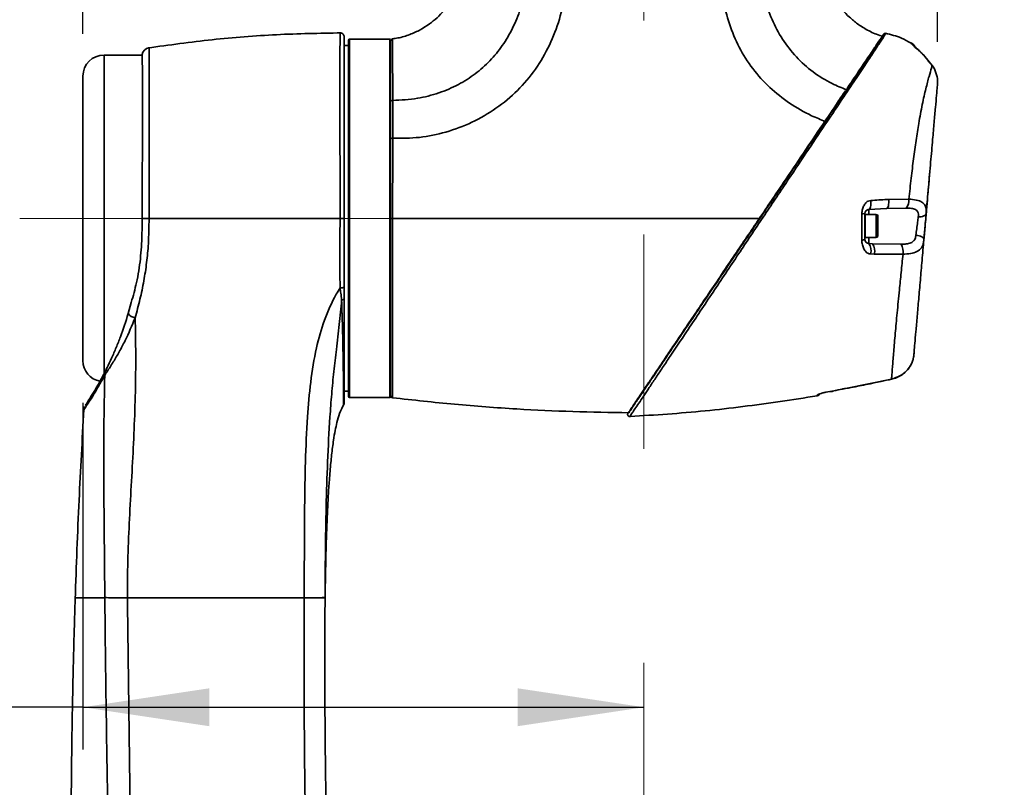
# Model space of a CAD drawing. Header units: millimetres. Extents: x 0 to 298, y 0 to 209.
# Tile 29 of 41: x 77 to 101, y 161 to 179. Entities that reach past the tile are written whole.
import ezdxf

# ---------------------------------------------------------------- set-up
doc = ezdxf.new("R2010")
doc.units = ezdxf.units.MM
doc.linetypes.add('CENTERX2', pattern=[20.32, 12.7, -2.54, 2.54, -2.54])
doc.layers.add('图层0', color=7, linetype='Continuous')
doc.styles.add('SLDTEXTSTYLE0', font='SIMSUN.TTC')
doc.dimstyles.new('SLDDIMSTYLE0', dxfattribs={"dimtxt": 4.5, "dimasz": 3, "dimexe": 0, "dimexo": 0.0625, "dimgap": 1.125, "dimtad": 2, "dimlfac": 10, "dimrnd": 1e-09, "dimzin": 12, "dimdsep": 46, "dimtxsty": 'SLDTEXTSTYLE0', "dimsah": 1, "dimcen": 0.09, "dimadec": 0, "dimazin": 3, "dimtfac": 1, "dimtofl": 0, "dimtmove": 0, "dimatfit": 3, "dimfxl": 0, "dimfrac": 2, "dimtolj": 1, "dimtzin": 12, "dimarcsym": 0})

# ---------------------------------------------------------------- blocks, each defined once
blk = doc.blocks.new('_D_1')
at = {"layer": '图层0'}
for p, q in [((87.984, 191.986), (48.264, 191.986)), ((49.264, 174.636), (49.264, 191.986)), ((76.234, 174.636), (48.264, 174.636))]:
    blk.add_line(p, q, dxfattribs=at)
for points in [[(49.264, 191.986), (48.814, 188.986), (49.714, 188.986)], [(49.264, 174.636), (49.714, 177.636), (48.814, 177.636)]]:
    blk.add_solid(points, dxfattribs=at)
at = {"layer": '图层0', "insert": (44.028, 176.765), "char_height": 4.5, "attachment_point": 1, "rotation": 90, "style": 'SLDTEXTSTYLE0'}
blk.add_mtext('173.5', dxfattribs=at)
blk = doc.blocks.new('_D_5')
at = {"layer": '图层0'}
for p, q in [((87.984, 191.986), (39.054, 191.986)), ((40.054, 191.986), (40.054, 18.636)), ((81.095, 18.636), (39.054, 18.636))]:
    blk.add_line(p, q, dxfattribs=at)
for centre, start, end in [((37.435, 107.93), 63.4349, 116.5651), ((37.435, 102.693), 243.4349, 296.5651)]:
    blk.add_arc(centre, 5.856, start, end, dxfattribs=at)
for points in [[(40.054, 191.986), (39.604, 188.986), (40.504, 188.986)], [(40.054, 18.636), (40.504, 21.636), (39.604, 21.636)]]:
    blk.add_solid(points, dxfattribs=at)
at = {"layer": '图层0', "insert": (34.818, 97.455), "char_height": 4.5, "attachment_point": 1, "rotation": 90, "style": 'SLDTEXTSTYLE0'}
blk.add_mtext('1733.5', dxfattribs=at)
blk = doc.blocks.new('_D_6')
at = {"layer": '图层0'}
for p, q in [((78.734, 179.011), (78.734, 184.311)), ((99.007, 178.822), (99.007, 184.311)), ((99.007, 183.311), (78.734, 183.311)), ((99.007, 183.311), (114.228, 183.311))]:
    blk.add_line(p, q, dxfattribs=at)
for points in [[(78.734, 183.311), (81.734, 182.861), (81.734, 183.761)], [(99.007, 183.311), (96.007, 183.761), (96.007, 182.861)]]:
    blk.add_solid(points, dxfattribs=at)
at = {"layer": '图层0', "insert": (106.372, 188.548), "char_height": 4.5, "attachment_point": 1, "style": 'SLDTEXTSTYLE0'}
blk.add_mtext('203', dxfattribs=at)
blk = doc.blocks.new('_D_7')
at = {"layer": '图层0'}
for p, q in [((78.734, 170.261), (78.734, 162.038)), ((78.734, 163.038), (59.079, 163.038)), ((78.734, 163.038), (92.044, 163.038))]:
    blk.add_line(p, q, dxfattribs=at)
for points in [[(78.734, 163.038), (81.734, 162.588), (81.734, 163.488)], [(92.044, 163.038), (89.044, 163.488), (89.044, 162.588)]]:
    blk.add_solid(points, dxfattribs=at)
at = {"layer": '图层0', "insert": (59.079, 168.274), "char_height": 4.5, "attachment_point": 1, "style": 'SLDTEXTSTYLE0'}
blk.add_mtext('133.1', dxfattribs=at)

msp = doc.modelspace()

# ---------------------------------------------------------------- linework, layer by layer
at = {"color": 7, "linetype": 'Continuous', "lineweight": 35}
for p, q in [((85.03439595, 178.73646615), (84.93439595, 178.73646615)), ((85.03439595, 170.40646616), (85.03439595, 178.86646615)), ((86.01439595, 178.88646615), (85.05439595, 178.88646615)), ((86.03439595, 178.86646615), (86.03439595, 170.40646615)), ((80.14143092, 178.51146615), (79.23439601, 178.51146615)), ((98.7132834, 178.47629309), (98.71027779, 178.47516784)), ((98.71027779, 178.47516786), (98.88200792, 178.26638703)), ((98.88200793, 178.26638699), (98.71027779, 178.47516784)), ((98.88437811, 178.26693085), (98.88200793, 178.26638699)), ((98.931894, 178.18433774), (98.88200793, 178.26638699)), ((78.73439601, 171.26146615), (78.73439601, 178.01146615)), ((98.93359966, 178.18452729), (98.931894, 178.18433774)), ((97.85151303, 175.08747338), (98.32718506, 175.09500055)), ((97.55475089, 174.73080637), (97.29225089, 174.73080637)), ((97.79816488, 174.87110423), (97.37916236, 174.84914524)), ((98.2667335, 174.88023007), (97.79816488, 174.87110423)), ((97.29225089, 174.18080637), (97.29225089, 174.70996813)), ((97.59225089, 174.69330637), (97.59225089, 174.21830637)), ((97.29225089, 174.18080637), (97.55475089, 174.18080637)), ((97.46450509, 174.03473963), (97.37916236, 174.03921225)), ((97.46450509, 174.03473963), (98.14152187, 174.02099943)), ((97.50521856, 173.78716096), (97.41903533, 173.79157936)), ((98.18909768, 173.7861989), (97.50521856, 173.78716096)), ((79.80847611, 172.37626701), (79.88194016, 172.64258426)), ((98.4502884, 171.45700938), (98.44344836, 171.37882878)), ((98.451982, 171.47636684), (98.45254203, 171.48276791)), ((96.82549755, 170.60041246), (97.91790195, 170.82460651)), ((84.93439595, 170.53646615), (85.03439595, 170.53646615)), ((96.45988493, 170.53080637), (96.50475089, 170.53080637)), ((96.5777847, 170.55308015), (96.82756602, 170.59869683)), ((96.82775137, 170.598193), (96.89315647, 170.61095189)), ((85.05439595, 170.38646615), (86.01439595, 170.38646615)), ((96.15083974, 170.42411517), (96.15083964, 170.43669425)), ((84.91861067, 170.22072539), (84.91862144, 170.22208691)), ((83.98555916, 165.63188211), (83.98558475, 165.63646615)), ((84.47752696, 165.64108962), (84.47750123, 165.6364677)), ((84.47754169, 165.63645653), (84.47757218, 165.64044654))]:
    msp.add_line(p, q, dxfattribs=at)
at = {"color": 8, "linetype": 'Continuous', "lineweight": 35}
for p, q in [((85.05439595, 178.88646615), (85.05439595, 170.38646615)), ((86.01439595, 170.38646615), (86.01439595, 178.88646615)), ((98.3851088, 178.78674072), (98.38413735, 178.80451101)), ((79.23439601, 178.51146615), (79.23439601, 170.9429072)), ((97.37916236, 174.84914524), (97.37916236, 174.73210003)), ((97.55475089, 174.70996813), (97.55475089, 174.73080637)), ((97.55475089, 174.18080637), (97.55475089, 174.70996813)), ((97.37916236, 174.17679365), (97.37916236, 174.03921225)), ((96.82549755, 170.60041246), (96.82780567, 170.59792464)), ((84.47755665, 165.63646621), (84.47755646, 165.63646619)), ((84.47755647, 165.63646622), (84.47755652, 165.63646633))]:
    msp.add_line(p, q, dxfattribs=at)
at = {"color": 7, "linetype": 'Continuous', "lineweight": 35, "flags": 128}
for points in [[(97.42599309, 175.06104306), (97.42745724, 175.02077991), (97.42653006, 174.98165993), (97.42324927, 174.94527514), (97.41774838, 174.91310621), (97.41025126, 174.88646228), (97.401063, 174.86642762), (97.39055753, 174.85381755), (97.37916236, 174.84914524)], [(97.85151303, 175.08747338), (97.85317632, 175.04667099), (97.85210666, 175.00687696), (97.84834869, 174.96975222), (97.84205926, 174.93684627), (97.83350088, 174.90953256), (97.82303076, 174.88895111), (97.81108591, 174.87596093), (97.79816488, 174.87110423)], [(98.54989739, 174.6727052), (98.58625038, 174.67286369), (98.62101439, 174.67633856), (98.65300963, 174.68301186), (98.68115025, 174.69265714), (98.70448122, 174.70494704), (98.72221074, 174.71946447), (98.73373712, 174.73571676), (98.73866917, 174.75315233)], [(98.49542963, 174.23719965), (98.5337539, 174.23191304), (98.57023458, 174.22345594), (98.60349324, 174.21214789), (98.63227321, 174.19841617), (98.65548702, 174.18277964), (98.67225753, 174.16582912), (98.68195108, 174.1482051), (98.68420139, 174.1305735)], [(84.83703466, 172.98531661), (84.85616435, 172.98601123), (84.87448528, 172.98777166), (84.89131677, 172.99053251), (84.90603348, 172.99419121), (84.91808864, 172.99861181), (84.92703437, 173.0036301), (84.9325383, 173.0090596), (84.93439595, 173.01469862)], [(84.93439595, 172.73927193), (84.93328419, 172.73315673), (84.92997361, 172.72717751), (84.92453784, 172.72146721), (84.91709773, 172.7161528), (84.90781873, 172.71135246), (84.89690714, 172.70717291), (84.8846056, 172.70370709), (84.87118764, 172.70103207)], [(96.35258453, 170.51053503), (96.35516432, 170.50870549), (96.35560489, 170.5098927)], [(79.2535146, 165.63647117), (79.25355739, 165.63752657), (79.2536002, 165.63858196)]]:
    msp.add_lwpolyline(points, dxfattribs=at)
at = {"color": 8, "linetype": 'Continuous', "lineweight": 35, "flags": 128}
msp.add_lwpolyline([(97.91793147, 170.82119253), (97.91800901, 170.82118821), (97.91790195, 170.82460651)], dxfattribs=at)
at = {"color": 7, "linetype": 'Continuous', "lineweight": 35}
for centre, radius, start, end in [((84.83439595, 178.93630169), 0.1, 359.999977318, 91.582923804), ((97.77014872, 178.97583695), 0.04999993, 77.641762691, 146.011209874), ((85.05439595, 178.86646615), 0.02, 90, 180), ((86.01439595, 178.86646615), 0.02, 0, 90), ((86.08439665, 178.84290717), 0.05000003, 99.081662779, 180.000478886), ((98.28439595, 178.6311854), 0.2, 25.141948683, 60.114782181), ((79.23439601, 178.01146615), 0.5, 90, 180), ((80.33439597, 178.48525596), 0.19999998, 99.245273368, 168.50332681), ((98.76958915, 178.34330637), 0.0375, 0, 90), ((98.01894688, 175.0658676), 0.30961185, 323.160070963, 5.399237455), ((97.22604667, 175.81362076), 1.06593668, 269.175084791, 273.137934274), ((97.55475089, 174.69330637), 0.0375, 0, 90), ((97.22391585, 174.2358903), 0.11415344, 262.623141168, 301.992897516), ((97.14712368, 173.87482365), 0.2843687, 342.978311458, 35.3157951), ((97.23657747, 173.87012077), 0.28115897, 342.838642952, 35.838391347), ((97.55475089, 174.21830637), 0.0375, 270, 0), ((97.7827099, 173.82607593), 0.40833957, 354.395760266, 28.512885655), ((79.99979157, 172.5132592), 0.23530504, 215.604707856, 263.699165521), ((79.23439601, 171.26146615), 0.5, 180, 259.180955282), ((79.39389188, 170.94561845), 0.14387567, 153.521975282, 190.198933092), ((96.50475089, 170.56830637), 0.0375, 270, 321.201490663), ((85.05439595, 170.40646615), 0.02, 180, 270), ((86.01439595, 170.40646615), 0.02, 270, 0), ((96.13439595, 170.52275315), 0.1, 279.45661067, 330.733821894), ((84.83439868, 170.26624785), 0.09999727, 332.085575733, 0.074868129), ((91.70559113, 169.98476045), 0.05, 145.994966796, 287.093792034)]:
    msp.add_arc(centre, radius, start, end, dxfattribs=at)
at = {"color": 8, "linetype": 'Continuous', "lineweight": 35}
for centre, radius, start, end in [((98.2850901, 178.61405345), 0.1995611, 36.779962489, 59.921015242), ((96.13446204, 170.53542553), 0.10008043, 279.418487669, 318.504349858)]:
    msp.add_arc(centre, radius, start, end, dxfattribs=at)
at = {"color": 7, "linetype": 'Continuous', "lineweight": 35}
for points, knots in [([(87.78444452, 184.58645564), (87.78442297, 184.50295188), (87.78434293, 184.19279988), (87.78440878, 183.69567501), (87.78435106, 183.13475369), (87.78443935, 182.6927719), (87.78421765, 182.28469583), (87.78526825, 181.84951115), (87.78039617, 181.32978908), (87.79667665, 180.88396944), (87.76148879, 180.53963432), (87.69534732, 180.25093888), (87.55777599, 179.91257066), (87.30415305, 179.5443983), (87.01672924, 179.28151212), (86.73469801, 179.10394031), (86.48392609, 178.99148815), (86.26013713, 178.91947279), (86.11935683, 178.90279636), (86.07590942, 178.8976497)], [0, 0, 0, 0, 0.0381870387, 0.141835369, 0.2273396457, 0.2947019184, 0.3439566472, 0.4139596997, 0.4936995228, 0.5817064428, 0.6175822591, 0.6516250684, 0.7168847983, 0.7832688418, 0.8545084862, 0.8933006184, 0.9352376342, 0.9800131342, 1, 1, 1, 1]), ([(89.23920657, 184.58537575), (89.24603779, 184.3665088), (89.25966538, 183.92989152), (89.27573365, 183.27641604), (89.28892225, 182.62584699), (89.3000609, 181.97811008), (89.30700721, 181.33651356), (89.31299446, 180.71669006), (89.25647991, 180.13654654), (89.12705674, 179.6138061), (88.93805621, 179.14756507), (88.69507464, 178.73183706), (88.3969967, 178.36816511), (88.04530487, 178.05647452), (87.63882945, 177.79612769), (87.17673795, 177.59959863), (86.65259351, 177.46273672), (86.28093559, 177.443658), (86.08405856, 177.4335515)], [0, 0, 0, 0, 0.0730586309, 0.1457445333, 0.2180906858, 0.2901622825, 0.3618801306, 0.4321936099, 0.4968728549, 0.5557652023, 0.6112309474, 0.664176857, 0.7158197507, 0.7674425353, 0.8203524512, 0.8761317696, 0.9343837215, 1, 1, 1, 1]), ([(86.08560349, 176.53688661), (86.29776746, 176.53665385), (86.72213798, 176.53618828), (87.35555352, 176.67225195), (87.96858751, 176.90065424), (88.54394001, 177.23228295), (89.0551483, 177.65668413), (89.48365043, 178.16502304), (89.81728021, 178.73959519), (90.05227415, 179.35776284), (90.19105401, 180.00249566), (90.22125621, 180.65834266), (90.19723172, 181.31250526), (90.18416769, 181.96721058), (90.17264876, 182.62190392), (90.16101463, 183.27660688), (90.14798512, 183.931282), (90.13759239, 184.36769427), (90.13239601, 184.58590093)], [0, 0, 0, 0, 0.0606229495, 0.1212580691, 0.1843356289, 0.2474103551, 0.3105226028, 0.3737032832, 0.4368411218, 0.4999165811, 0.5624044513, 0.6248848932, 0.6874027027, 0.7499221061, 0.8124415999, 0.874961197, 0.9374804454, 1, 1, 1, 1]), ([(93.9374304, 184.58636503), (93.93591239, 184.35991044), (93.93287636, 183.90699968), (93.92178838, 183.22770887), (93.91172825, 182.54840633), (93.9009732, 181.86911748), (93.88788202, 181.18986167), (93.86331731, 180.51107703), (93.90722819, 179.85689811), (94.05712364, 179.24539116), (94.28954537, 178.68864622), (94.61220482, 178.17831538), (95.01821904, 177.73134333), (95.49167604, 177.35837692), (95.94204836, 177.09804324), (96.23655065, 176.97924198), (96.34538244, 176.93533959)], [0, 0, 0, 0, 0.07798898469, 0.15597851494, 0.23396731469, 0.31195686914, 0.38994601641, 0.46793172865, 0.54586137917, 0.61483261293, 0.68379367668, 0.75276618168, 0.82172973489, 0.89069429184, 0.95960664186, 1, 1, 1, 1]), ([(94.82966359, 184.58538353), (94.82255454, 184.35196852), (94.80833639, 183.88513727), (94.79586274, 183.18466071), (94.78585305, 182.48419295), (94.77936522, 181.78354593), (94.77208595, 181.08356056), (94.78660862, 180.4377891), (94.89673222, 179.85791079), (95.06914093, 179.35271087), (95.31961932, 178.88069287), (95.64685265, 178.45780133), (96.04453322, 178.10117659), (96.45456831, 177.845685), (96.73576507, 177.73330481), (96.85229709, 177.68673282)], [0, 0, 0, 0, 0.0901653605, 0.1803311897, 0.2704972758, 0.360663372, 0.450826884, 0.5409454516, 0.6094033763, 0.6778527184, 0.7463253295, 0.8147874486, 0.8831970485, 0.9515951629, 1, 1, 1, 1]), ([(97.70628047, 178.96178271), (97.68284345, 178.96708391), (97.55696902, 178.99555534), (97.3554367, 179.09432626), (97.11467122, 179.24054251), (96.91837055, 179.40350404), (96.71138384, 179.62114655), (96.51550738, 179.90895393), (96.36021622, 180.28103053), (96.27857577, 180.67956467), (96.28607024, 181.09014772), (96.28422402, 181.45815956), (96.284614, 181.76757258), (96.28457877, 182.01368135), (96.28461205, 182.23041048), (96.28461073, 182.44388046), (96.28460433, 182.69659457), (96.28457133, 183.02159845), (96.28450096, 183.43165685), (96.28442911, 183.92316136), (96.28433506, 184.31775341), (96.28438785, 184.54850955), (96.28439653, 184.58645475)], [0, 0, 0, 0, 0.0114936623, 0.0617296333, 0.1061503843, 0.1463873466, 0.1833876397, 0.2497366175, 0.3116776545, 0.3753591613, 0.4428505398, 0.5076586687, 0.5516733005, 0.5909470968, 0.6254799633, 0.6554242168, 0.6931383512, 0.746461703, 0.8110354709, 0.8894886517, 0.9818276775, 1, 1, 1, 1]), ([(84.86151987, 179.0363791), (84.35000399, 179.02743684), (83.32722442, 179.00955672), (81.79643014, 178.89013462), (80.78341896, 178.74921809), (80.2768728, 178.67875418)], [0, 0, 0, 0, 0.3334251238, 0.6666858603, 1, 1, 1, 1]), ([(84.93439595, 178.92280469), (84.93439595, 178.92647614), (84.93439595, 178.9420077), (84.93439595, 178.84582492), (84.93439595, 178.63105237), (84.93439595, 178.2957643), (84.93439595, 177.85685301), (84.93439595, 177.3288183), (84.93439595, 176.72417202), (84.93439595, 176.06253052), (84.93439595, 175.35961406), (84.93439595, 174.87749478), (84.93439595, 174.63643941)], [0, 0, 0, 0, 0.0332815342, 0.1407930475, 0.248575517, 0.3563606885, 0.4639394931, 0.5715196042, 0.6786290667, 0.7857362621, 0.8928700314, 1, 1, 1, 1]), ([(97.70294986, 178.94801605), (97.70197947, 178.9465774), (97.69975804, 178.94328399), (97.65327368, 178.8743681), (97.55855371, 178.73393996), (97.39127523, 178.48593942), (97.15819622, 178.14038557), (96.95437011, 177.83820093), (96.8524059, 177.68703278)], [0, 0, 0, 0, 0.1008548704, 0.230879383, 0.4087213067, 0.5865259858, 0.793159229, 1, 1, 1, 1]), ([(96.86294473, 177.72026619), (96.89740733, 177.7713591), (97.02966824, 177.96744395), (97.22510393, 178.25718927), (97.43790382, 178.57267809), (97.59858157, 178.81089266), (97.69327381, 178.95127968), (97.73315984, 179.01041314), (97.72542686, 178.99894853), (97.72402249, 178.99686646)], [0, 0, 0, 0, 0.0641698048, 0.2462715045, 0.4325054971, 0.6117838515, 0.7960353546, 0.9629583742, 1, 1, 1, 1]), ([(98.37888858, 178.79450372), (98.30368621, 178.83767661), (98.11482297, 178.946101), (97.90229925, 178.99636482), (97.77439913, 179.02661437)], [0, 0, 0, 0, 0.39818424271, 1, 1, 1, 1]), ([(98.3851088, 178.78674072), (98.38631817, 178.78392557), (98.38965164, 178.776166), (98.42272679, 178.74428177), (98.49208675, 178.6830525), (98.59426068, 178.5918463), (98.67008176, 178.515593), (98.71027779, 178.47516784)], [0, 0, 0, 0, 0.09495404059, 0.26172845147, 0.46212551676, 0.71484952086, 1, 1, 1, 1]), ([(98.61447479, 178.57487753), (98.61349465, 178.57585076), (98.58673231, 178.60242426), (98.53955422, 178.64478436), (98.48427531, 178.69491308), (98.45450668, 178.7220064), (98.44335107, 178.73320384), (98.4434668, 178.73308154), (98.44349935, 178.73304713)], [0, 0, 0, 0, 0.0129423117, 0.3533840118, 0.6338124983, 0.8405369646, 0.9551391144, 1, 1, 1, 1]), ([(80.14126913, 178.52453709), (80.14122787, 178.52786975), (80.14104932, 178.54229108), (80.14217242, 178.45693536), (80.14419214, 178.26523252), (80.14629289, 177.96454071), (80.14743633, 177.56959863), (80.1473081, 177.0925252), (80.1457145, 176.54446847), (80.1435949, 175.9417831), (80.14158265, 175.29931469), (80.14123647, 174.85741561), (80.14106338, 174.63646614)], [0, 0, 0, 0, 0.0322619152, 0.1396062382, 0.2469426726, 0.3542791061, 0.4616244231, 0.5689697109, 0.6763073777, 0.7836450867, 0.8918225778, 1, 1, 1, 1]), ([(98.71314355, 178.47614324), (98.70911044, 178.480453), (98.67694043, 178.51482972), (98.64361887, 178.54686152), (98.61447479, 178.57487753)], [0, 0, 0, 0, 0.1253687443, 1, 1, 1, 1]), ([(98.32718506, 175.09500055), (98.34552689, 175.26075623), (98.38168011, 175.58747382), (98.43900359, 176.05352149), (98.49891528, 176.49009073), (98.56761473, 176.92808624), (98.64671303, 177.34735647), (98.73139201, 177.72373454), (98.80817217, 178.01439349), (98.85804343, 178.18564352), (98.87618523, 178.2467686), (98.88200793, 178.26638699)], [0, 0, 0, 0, 0.1075766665, 0.2120421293, 0.3169338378, 0.4214147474, 0.55207198, 0.6827135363, 0.8110504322, 0.9393557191, 1, 1, 1, 1]), ([(98.93239921, 178.18394574), (98.92436664, 178.20118657), (98.91077649, 178.230356), (98.89023786, 178.25503862), (98.88183875, 178.26513237)], [0, 0, 0, 0, 0.5910582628, 1, 1, 1, 1]), ([(99.00716605, 177.82216035), (99.00792247, 177.88089612), (99.0095006, 178.00343871), (98.95846683, 178.12239715), (98.931894, 178.18433774)], [0, 0, 0, 0, 0.47930898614, 1, 1, 1, 1]), ([(99.00716605, 177.82216035), (99.00545214, 177.80257011), (98.99974023, 177.73728215), (98.98437005, 177.56159843), (98.95918169, 177.27368995), (98.92829885, 176.92069021), (98.89048448, 176.48845901), (98.84558313, 175.97521863), (98.79383483, 175.38371408), (98.75711955, 174.96404635), (98.73866917, 174.75315233)], [0, 0, 0, 0, 0.0528323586, 0.1760732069, 0.2994646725, 0.4254243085, 0.5514020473, 0.7004884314, 0.8494876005, 1, 1, 1, 1]), ([(91.67140984, 170.0234992), (91.66967248, 170.02092345), (91.66352929, 170.01181579), (91.70907762, 170.07934398), (91.78457041, 170.19126664), (91.87051308, 170.31868188), (91.981695, 170.48351586), (92.11522152, 170.68147707), (92.26711471, 170.90666798), (92.43282716, 171.15234678), (92.61113866, 171.41670446), (92.80312247, 171.70133216), (93.02777722, 172.03439653), (93.28522454, 172.41607788), (93.57919887, 172.85191274), (93.88573168, 173.30636633), (94.19072099, 173.75853156), (94.48749499, 174.19851712), (94.77618462, 174.6265171), (95.06677999, 175.05734244), (95.42035446, 175.58153815), (95.83305687, 176.19339465), (96.2615981, 176.82873314), (96.59687178, 177.32579682), (96.76379838, 177.57327567), (96.82546131, 177.66469472)], [0, 0, 0, 0, 0.0216902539, 0.0766953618, 0.1080115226, 0.1428640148, 0.1777203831, 0.2140355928, 0.2503562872, 0.285159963, 0.3199677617, 0.3557612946, 0.3915580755, 0.4381423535, 0.4847332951, 0.5329953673, 0.5812614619, 0.6242725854, 0.6672854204, 0.711348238, 0.7554094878, 0.8281421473, 0.9023183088, 0.9639162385, 1, 1, 1, 1]), ([(96.85232629, 177.68691475), (96.78341155, 177.58474446), (96.66994931, 177.41652976), (96.49721128, 177.1604351), (96.39605761, 177.01046862), (96.34538244, 176.93533959)], [0, 0, 0, 0, 0.4356637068, 0.7172832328, 1, 1, 1, 1]), ([(86.08406304, 177.43355154), (86.08406305, 177.43355004), (86.08462084, 177.35635459), (86.08553419, 177.19660592), (86.08637014, 176.94260697), (86.08633114, 176.72040479), (86.08580967, 176.58305496), (86.08557895, 176.53688972), (86.08557894, 176.53688793)], [0, 0, 0, 0, 0.0000055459, 0.2858207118, 0.5716135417, 0.857331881, 0.9999944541, 1, 1, 1, 1]), ([(94.79475981, 174.63644699), (94.89566676, 174.78604771), (95.09745705, 175.08521412), (95.4003921, 175.53433379), (95.70050839, 175.97927449), (96.01955668, 176.45228303), (96.22947649, 176.76350196), (96.34538335, 176.93534094)], [0, 0, 0, 0, 0.18748720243, 0.37493051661, 0.56825328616, 0.76161180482, 1, 1, 1, 1]), ([(86.08557593, 176.53683076), (86.07892004, 176.53658198), (86.06560826, 176.53608443), (86.04866711, 176.53103245), (86.03676497, 176.52366401), (86.0351862, 176.51777289), (86.03439682, 176.51482734)], [0, 0, 0, 0, 0.2499997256, 0.499999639, 0.7499997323, 1, 1, 1, 1]), ([(86.08561281, 176.53659987), (86.08540781, 176.3778464), (86.08509513, 176.13570323), (86.08347961, 175.69720812), (86.08121308, 175.22457511), (86.07908898, 174.83373843), (86.07801686, 174.63646599)], [0, 0, 0, 0, 0.26569688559, 0.40526159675, 0.69980941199, 1, 1, 1, 1]), ([(98.68333193, 174.12064592), (98.68405877, 174.12895371), (98.6981079, 174.28953617), (98.72701084, 174.61990334), (98.76834505, 175.09236472), (98.80130296, 175.46908521), (98.81860048, 175.66680204), (98.82360786, 175.72403827)], [0, 0, 0, 0, 0.0153404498, 0.2965175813, 0.5871831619, 0.8804953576, 1, 1, 1, 1]), ([(97.42599309, 175.06104306), (97.40476115, 175.05795764), (97.36663793, 175.05241758), (97.30871819, 175.01240068), (97.26140386, 174.94701528), (97.22182855, 174.85401872), (97.2145856, 174.78488087), (97.2107004, 174.74779455)], [0, 0, 0, 0, 0.1577122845, 0.2831817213, 0.5076708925, 0.7359091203, 1, 1, 1, 1]), ([(97.42599309, 175.06104306), (97.55307821, 175.06884925), (97.6953941, 175.07759098), (97.83642029, 175.086518), (97.85151303, 175.08747338)], [0, 0, 0, 0, 0.8929791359, 1, 1, 1, 1]), ([(98.32718506, 175.09500055), (98.38816776, 175.08879343), (98.51014428, 175.07637806), (98.64218669, 175.0268041), (98.71756758, 174.9492761), (98.74391798, 174.85737835), (98.74028897, 174.78531688), (98.73866917, 174.75315233)], [0, 0, 0, 0, 0.2309396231, 0.4619212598, 0.6674822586, 0.8515810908, 1, 1, 1, 1]), ([(97.20925911, 174.1226817), (97.20949801, 174.22841416), (97.20996633, 174.43567938), (97.21045904, 174.6451711), (97.2107004, 174.74779455)], [0, 0, 0, 0, 0.5101312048, 1, 1, 1, 1]), ([(97.28439595, 174.74928229), (97.28458205, 174.75389391), (97.28495321, 174.76309146), (97.28785067, 174.77633977), (97.29213188, 174.78854731), (97.30266727, 174.80942622), (97.32121356, 174.8279285), (97.34149666, 174.84213666), (97.36657502, 174.84680307), (97.37916236, 174.84914524)], [0, 0, 0, 0, 0.0592958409, 0.1182611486, 0.1791510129, 0.2440201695, 0.4897596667, 0.7439000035, 1, 1, 1, 1]), ([(97.28439595, 174.74928229), (97.28439595, 174.6490909), (97.28439595, 174.44458755), (97.28439595, 174.24227148), (97.28439595, 174.1390752)], [0, 0, 0, 0, 0.48992545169, 1, 1, 1, 1]), ([(98.54989739, 174.6727052), (98.55186336, 174.69428991), (98.55610468, 174.7408559), (98.54062457, 174.79917713), (98.50909995, 174.82993445), (98.46217915, 174.85650704), (98.38910675, 174.87563008), (98.30882963, 174.87864768), (98.2667335, 174.88023007)], [0, 0, 0, 0, 0.1477051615, 0.3186531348, 0.478444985, 0.5097994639, 0.7429460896, 1, 1, 1, 1]), ([(98.73866917, 174.75315233), (98.73338282, 174.69272869), (98.72210259, 174.56379399), (98.70261544, 174.34105181), (98.69033949, 174.20073388), (98.68420139, 174.1305735)], [0, 0, 0, 0, 0.3060222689, 0.653004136, 1, 1, 1, 1]), ([(80.14106582, 174.6364633), (80.13962049, 174.50761568), (80.13599032, 174.18399619), (80.10548077, 173.66688309), (80.0184984, 173.12223037), (79.92585059, 172.79681491), (79.88194016, 172.64258426)], [0, 0, 0, 0, 0.1827949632, 0.45911606, 0.743648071, 1, 1, 1, 1]), ([(80.30402463, 174.63646701), (80.30116065, 174.43529885), (80.29610076, 174.07988841), (80.24994405, 173.5878694), (80.18176436, 173.15123038), (80.09181128, 172.71712464), (80.01324203, 172.42526787), (79.97396713, 172.27937556)], [0, 0, 0, 0, 0.2446045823, 0.432151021, 0.6199329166, 0.8100134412, 1, 1, 1, 1]), ([(80.14106338, 174.63646614), (80.14287827, 174.63646614), (80.15138759, 174.63646614), (80.17958913, 174.63646615), (80.23502084, 174.63646615), (80.28102887, 174.63646615), (80.30403288, 174.63646615)], [0, 0, 0, 0, 0.0828785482, 0.3885856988, 0.6942928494, 1, 1, 1, 1]), ([(84.83407423, 174.63646615), (84.32867082, 174.63646615), (83.31810825, 174.63646615), (81.80560544, 174.63646615), (80.80457963, 174.63646615), (80.30402806, 174.63646615)], [0, 0, 0, 0, 0.3334236, 0.6666860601, 1, 1, 1, 1]), ([(84.83703466, 172.98531661), (84.83542199, 173.048713), (84.83058217, 173.23897298), (84.82745923, 173.5594842), (84.83106974, 174.04519418), (84.83291759, 174.40797879), (84.8340814, 174.63646562)], [0, 0, 0, 0, 0.1185208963, 0.355695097, 0.5942077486, 1, 1, 1, 1]), ([(84.93439595, 174.63643941), (84.93439595, 174.50042958), (84.93439595, 174.22836558), (84.93439595, 173.81993153), (84.93439595, 173.41631496), (84.93439595, 173.14862508), (84.93439595, 173.01469862)], [0, 0, 0, 0, 0.2460488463, 0.492177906, 0.7459343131, 1, 1, 1, 1]), ([(86.07816966, 174.63646617), (86.07816965, 174.63646417), (86.07738931, 174.48258944), (86.07615804, 174.17259451), (86.07508742, 173.63270065), (86.07521519, 173.02279862), (86.07660038, 172.38169434), (86.07839913, 171.79967837), (86.07969379, 171.30450455), (86.08001924, 170.90037359), (86.08005373, 170.68222974), (86.07967657, 170.52754137), (86.07894282, 170.4118329), (86.07861544, 170.39183879), (86.07844063, 170.38116212)], [0, 0, 0, 0, 0.0000008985, 0.0691294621, 0.139112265, 0.2453186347, 0.3546767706, 0.4609413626, 0.5703060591, 0.6761657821, 0.7850767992, 0.807456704, 0.8971837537, 1, 1, 1, 1]), ([(94.79477272, 174.63646613), (94.16673587, 174.63646615), (92.91064144, 174.63646618), (91.10084406, 174.63646627), (89.37052477, 174.63646631), (87.72045627, 174.63646618), (86.6255447, 174.63646617), (86.07810257, 174.63646617)], [0, 0, 0, 0, 0.2160047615, 0.4320166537, 0.6213489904, 0.8106792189, 1, 1, 1, 1]), ([(94.79477272, 174.63646613), (94.65896466, 174.43512241), (94.38684423, 174.03168728), (93.98305375, 173.43304327), (93.59872169, 172.86324756), (93.23891355, 172.32981007), (92.90693898, 171.83763752), (92.62069908, 171.41326942), (92.38052066, 171.05719026), (92.18276865, 170.76401086), (91.99671306, 170.4881721), (91.83678617, 170.25107073), (91.73887045, 170.10590471), (91.6930707, 170.03800379), (91.68785406, 170.0302698), (91.68524588, 170.02640302)], [0, 0, 0, 0, 0.0917876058, 0.1839160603, 0.2757046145, 0.3610531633, 0.4466801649, 0.5319754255, 0.5993036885, 0.6668158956, 0.7340980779, 0.8185671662, 0.9029628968, 0.9514841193, 1, 1, 1, 1]), ([(98.49542963, 174.23719965), (98.50156945, 174.2862182), (98.5138548, 174.38430095), (98.53333107, 174.54004302), (98.5446109, 174.6303713), (98.54989739, 174.6727052)], [0, 0, 0, 0, 0.3467632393, 0.6938493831, 1, 1, 1, 1]), ([(97.20925911, 174.1226817), (97.21304532, 174.08481406), (97.22019684, 174.01328846), (97.25594628, 173.9165069), (97.29856062, 173.84511585), (97.35672783, 173.801384), (97.39670535, 173.79509318), (97.41903533, 173.79157936)], [0, 0, 0, 0, 0.2606201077, 0.4922674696, 0.7190308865, 0.8430609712, 1, 1, 1, 1]), ([(97.37916236, 174.03921225), (97.37242119, 174.04003264), (97.35717315, 174.04188829), (97.33766809, 174.04999074), (97.31960567, 174.06127329), (97.30098836, 174.08121946), (97.28707596, 174.1097115), (97.28525212, 174.12969457), (97.28439595, 174.1390752)], [0, 0, 0, 0, 0.107625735, 0.2434416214, 0.5015213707, 0.7582303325, 0.8865062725, 1, 1, 1, 1]), ([(98.14152187, 174.02099943), (98.18439399, 174.02256234), (98.26767531, 174.02559837), (98.37633994, 174.04998545), (98.43110766, 174.08683284), (98.46898588, 174.13444408), (98.4864327, 174.17588089), (98.49338317, 174.22325197), (98.49542963, 174.23719965)], [0, 0, 0, 0, 0.24266002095, 0.4713798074, 0.69355422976, 0.701593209, 0.91213875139, 1, 1, 1, 1]), ([(98.68420139, 174.1305735), (98.68320637, 174.12039923), (98.68113105, 174.09917858), (98.67031498, 174.02874004), (98.63507612, 173.92980229), (98.53006813, 173.84299342), (98.37580349, 173.79688949), (98.25095992, 173.78974107), (98.18909768, 173.7861989)], [0, 0, 0, 0, 0.0426672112, 0.0889916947, 0.3136213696, 0.557270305, 0.7806194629, 1, 1, 1, 1]), ([(98.68420139, 174.1305735), (98.66977753, 173.96570727), (98.64092566, 173.63592746), (98.59925997, 173.15969197), (98.56006039, 172.7116495), (98.52395785, 172.2990102), (98.49280915, 171.94299474), (98.46849258, 171.66506911), (98.45124507, 171.46793987), (98.44604706, 171.40852979), (98.44344841, 171.3788288)], [0, 0, 0, 0, 0.1205003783, 0.2410353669, 0.3671023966, 0.4931750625, 0.6248122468, 0.7564263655, 0.8782297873, 1, 1, 1, 1]), ([(97.91790195, 170.82460651), (97.92023378, 170.85858755), (97.92489761, 170.92655233), (97.93401563, 171.05012623), (97.94717208, 171.22163144), (97.96665811, 171.46521067), (98.00325609, 171.89133037), (98.04871952, 172.38603855), (98.09647396, 172.87913425), (98.14394524, 173.35033059), (98.17404726, 173.64091331), (98.18909768, 173.7861989)], [0, 0, 0, 0, 0.101420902, 0.2028498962, 0.2216101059, 0.369080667, 0.5165691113, 0.6574957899, 0.7984155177, 0.8992117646, 1, 1, 1, 1]), ([(83.98558264, 165.63646614), (83.98630972, 166.35549878), (83.98739725, 167.43098706), (84.007476, 168.86230432), (84.05064411, 169.85010031), (84.12741597, 170.75339998), (84.25054115, 171.52224784), (84.45009053, 172.2232641), (84.65732, 172.69531571), (84.80614352, 172.93546837), (84.83703466, 172.98531661)], [0, 0, 0, 0, 0.2870141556, 0.4292995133, 0.5715427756, 0.6820684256, 0.7924723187, 0.8843238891, 0.9759892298, 1, 1, 1, 1]), ([(84.87118764, 172.70103207), (84.86483498, 172.7549513), (84.85392258, 172.84757209), (84.84201164, 172.9447224), (84.83703466, 172.98531661)], [0, 0, 0, 0, 0.5821504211, 1, 1, 1, 1]), ([(84.93439595, 173.01469862), (84.93439595, 172.97578258), (84.93439595, 172.88227116), (84.93439595, 172.79198455), (84.93439595, 172.73927193)], [0, 0, 0, 0, 0.41616353, 1, 1, 1, 1]), ([(84.87118764, 172.70103207), (84.85390967, 172.50664859), (84.81938599, 172.11824459), (84.75279556, 171.5602278), (84.68480501, 171.00343344), (84.63359358, 170.46776073), (84.57984827, 169.7537243), (84.5352073, 168.86172626), (84.49076711, 167.4325657), (84.48282932, 166.3585324), (84.47752696, 165.64108958)], [0, 0, 0, 0, 0.08890539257, 0.17764478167, 0.253207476, 0.32897404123, 0.40471834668, 0.5530588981, 0.70144809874, 1, 1, 1, 1]), ([(84.93439595, 172.73927193), (84.93439595, 172.55379919), (84.93439595, 172.15242837), (84.93439595, 171.6093369), (84.93439595, 171.1200217), (84.93439595, 170.73112358), (84.93439595, 170.45260584), (84.93439595, 170.29178031), (84.93439595, 170.28093388), (84.93439595, 170.2761141)], [0, 0, 0, 0, 0.1287121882, 0.2785385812, 0.4283931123, 0.5788087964, 0.7292341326, 0.8796811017, 1, 1, 1, 1]), ([(79.97396713, 172.27937556), (79.89706872, 172.09529377), (79.78076373, 171.81687926), (79.59619388, 171.46999296), (79.45068431, 171.21976895), (79.32544231, 171.02564095), (79.27097411, 170.947089), (79.2522896, 170.9201429)], [0, 0, 0, 0, 0.3491297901, 0.5280413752, 0.7065505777, 0.899336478, 1, 1, 1, 1]), ([(79.26510798, 171.00976607), (79.27924579, 171.03776465), (79.32212504, 171.12268297), (79.41593483, 171.31911344), (79.52364953, 171.56729496), (79.66323836, 171.91711768), (79.75014709, 172.19186777), (79.80847611, 172.37626701)], [0, 0, 0, 0, 0.0906780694, 0.2750220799, 0.4541964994, 0.633682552, 1, 1, 1, 1]), ([(79.97396713, 172.27937556), (79.97965999, 171.98819847), (79.99105406, 171.40541707), (79.98117688, 170.52045272), (79.94167281, 169.33323149), (79.85109342, 167.84546468), (79.79356375, 166.54426114), (79.789074, 165.80766732), (79.78999477, 165.66819337), (79.79020422, 165.63646616)], [0, 0, 0, 0, 0.1331201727, 0.2664356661, 0.3997039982, 0.668482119, 0.9372233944, 0.9857197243, 1, 1, 1, 1]), ([(98.4502884, 171.45700938), (98.45088092, 171.46378177), (98.4518517, 171.47487758), (98.45198478, 171.47639871), (98.45203664, 171.4769914)], [0, 0, 0, 0, 0.6103555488, 1, 1, 1, 1]), ([(98.451982, 171.47636684), (98.45201947, 171.47679504), (98.45278612, 171.48555778), (98.45225307, 171.47946516), (98.45174607, 171.47367025)], [0, 0, 0, 0, 0.04886571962, 1, 1, 1, 1]), ([(97.91755986, 170.82276012), (97.95894342, 170.83322636), (98.04712504, 170.8555282), (98.16778618, 170.92336059), (98.27493491, 171.012768), (98.35501539, 171.1157482), (98.40277573, 171.20445001), (98.41564977, 171.25366751), (98.41950343, 171.26840002)], [0, 0, 0, 0, 0.1721744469, 0.3668756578, 0.5567244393, 0.7438192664, 0.9233161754, 1, 1, 1, 1]), ([(98.41983039, 171.27268539), (98.42405193, 171.28330765), (98.43916475, 171.32133455), (98.44165428, 171.35474852), (98.44344841, 171.3788288)], [0, 0, 0, 0, 0.2793351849, 1, 1, 1, 1]), ([(98.44344836, 171.37882878), (98.44303933, 171.36867111), (98.44251375, 171.35561915), (98.4378245, 171.34051711), (98.43678466, 171.33716822)], [0, 0, 0, 0, 0.778249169, 1, 1, 1, 1]), ([(78.79116234, 170.19937887), (78.79306641, 170.20211915), (78.79737615, 170.20832161), (78.86781674, 170.31527773), (78.97945645, 170.49435493), (79.11672077, 170.72737924), (79.21566277, 170.91566985), (79.26510798, 171.00976607)], [0, 0, 0, 0, 0.1681345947, 0.3805629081, 0.5864963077, 0.7933559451, 1, 1, 1, 1]), ([(79.14332214, 170.77991921), (79.13295674, 170.76109532), (79.11695054, 170.73202752), (79.12312928, 170.74318789), (79.12530676, 170.74712096)], [0, 0, 0, 0, 0.6475858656, 1, 1, 1, 1]), ([(79.2536002, 165.63858196), (79.25339801, 165.67035226), (79.25110842, 166.03010407), (79.24448376, 166.7181959), (79.23036285, 168.02987424), (79.22260713, 169.43151325), (79.24398454, 170.50362911), (79.2522896, 170.9201429)], [0, 0, 0, 0, 0.0180455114, 0.2043388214, 0.3906655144, 0.7632753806, 1, 1, 1, 1]), ([(96.89315647, 170.61095189), (96.91604357, 170.61541015), (97.17634443, 170.66611506), (97.51835678, 170.7360193), (97.83646337, 170.80433989), (97.91779939, 170.82180864)], [0, 0, 0, 0, 0.06694916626, 0.76143014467, 1, 1, 1, 1]), ([(96.35258453, 170.51053503), (96.33036469, 170.5060955), (96.29093128, 170.49821667), (96.23326496, 170.48156127), (96.19199409, 170.46451457), (96.16002086, 170.44756045), (96.15402592, 170.44046529), (96.15083964, 170.43669425)], [0, 0, 0, 0, 0.1601158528, 0.2841566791, 0.5085074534, 0.7387736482, 1, 1, 1, 1]), ([(96.28699835, 170.49641991), (96.29498052, 170.49815644), (96.31413922, 170.50232444), (96.34028832, 170.50694797), (96.3555428, 170.50964517)], [0, 0, 0, 0, 0.41663429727, 1, 1, 1, 1]), ([(96.35258453, 170.51053503), (96.48346943, 170.5349022), (96.64122063, 170.56427114), (96.79868082, 170.59515303), (96.82549755, 170.60041246)], [0, 0, 0, 0, 0.8296919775, 1, 1, 1, 1]), ([(97.15377046, 170.66351233), (97.21787023, 170.67595719), (97.28652492, 170.68928639), (97.35505775, 170.70364825), (97.35960459, 170.7046011)], [0, 0, 0, 0, 0.9336546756, 1, 1, 1, 1]), ([(86.07844063, 170.38116212), (86.56937261, 170.32646146), (87.55097114, 170.21708972), (88.9779576, 170.11296696), (90.35618244, 170.04572194), (91.24214923, 170.03282695), (91.68522905, 170.02637806)], [0, 0, 0, 0, 0.2636270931, 0.5271116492, 0.7635043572, 1, 1, 1, 1]), ([(91.71712752, 169.9373848), (92.01102966, 169.95501159), (92.90488085, 170.00862035), (94.38621336, 170.15362659), (95.56555041, 170.33479576), (96.15075608, 170.42469476)], [0, 0, 0, 0, 0.197942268, 0.6020062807, 1, 1, 1, 1]), ([(78.75852991, 170.09954881), (78.71752208, 169.38428743), (78.63166424, 167.88674894), (78.57878615, 166.38769289), (78.55116394, 165.60462303)], [0, 0, 0, 0, 0.4776247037, 1, 1, 1, 1]), ([(78.77349928, 170.16969394), (78.77287556, 170.16851033), (78.76864413, 170.16048043), (78.76099726, 170.1391887), (78.75394547, 170.11698086), (78.75433192, 170.10216905), (78.7543889, 170.099985)], [0, 0, 0, 0, 0.0580350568, 0.3937220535, 0.910602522, 1, 1, 1, 1]), ([(84.48341162, 165.92822983), (84.48764402, 166.13531691), (84.49566206, 166.52763224), (84.5112381, 167.09103454), (84.53050329, 167.59222358), (84.55316035, 168.03293057), (84.5799424, 168.44259521), (84.6113967, 168.82623963), (84.64661722, 169.14165943), (84.6820928, 169.39406375), (84.71454193, 169.59145794), (84.76144111, 169.80281078), (84.81711803, 170.02107177), (84.89337573, 170.16121745), (84.93398154, 170.23584243)], [0, 0, 0, 0, 0.1459000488, 0.2763997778, 0.3913277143, 0.4902543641, 0.5748844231, 0.6691809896, 0.751951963, 0.7916487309, 0.8451570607, 0.8896848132, 0.9412592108, 1, 1, 1, 1]), ([(84.47849062, 165.77517631), (84.47944109, 165.7981238), (84.48159444, 165.85011307), (84.48256811, 165.89086163), (84.48311202, 165.91362423)], [0, 0, 0, 0, 0.4413889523, 1, 1, 1, 1]), ([(78.55251917, 165.63644999), (78.54685637, 165.46403585), (78.53443255, 165.08577055), (78.51939324, 164.54756234), (78.50716562, 164.06766646), (78.49880303, 163.70575182), (78.49241455, 163.40823902), (78.48668544, 163.12116578), (78.47916805, 162.7107613), (78.47047018, 162.15736155), (78.46189094, 161.44206542), (78.45550262, 160.6236599), (78.45276314, 159.7001527), (78.45533461, 158.69426667), (78.46402878, 157.65971674), (78.47874066, 156.63063733), (78.50734079, 155.21211442), (78.56015687, 153.42301771), (78.65117135, 151.28229372), (78.76691794, 149.19771181), (78.90157631, 147.23871794), (79.05372633, 145.37270129), (79.22214312, 143.58207183), (79.41734131, 141.76564228), (79.64134714, 139.92886367), (79.89226827, 138.10710036), (80.1375739, 136.52036221), (80.36375814, 135.18610552), (80.56277144, 134.09144574), (80.76739073, 133.04031911), (80.98221212, 132.00536733), (81.22186426, 130.9327647), (81.42271443, 130.07402679), (81.55573495, 129.56631897), (81.58762979, 129.44458391)], [0, 0, 0, 0, 0.0142078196, 0.0311710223, 0.0443442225, 0.0537448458, 0.0609858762, 0.0688522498, 0.0773921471, 0.0947912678, 0.1144340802, 0.1363056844, 0.1621942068, 0.1904908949, 0.21914671, 0.2473984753, 0.2752501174, 0.3359939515, 0.3948008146, 0.4517055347, 0.5079308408, 0.5565111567, 0.6058895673, 0.6560470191, 0.7069623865, 0.7582757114, 0.8074919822, 0.8391872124, 0.8697267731, 0.8991206, 0.9273784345, 0.9567760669, 0.9896360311, 1, 1, 1, 1]), ([(79.25352284, 165.63647133), (79.15986969, 165.6364664), (78.97254167, 165.63645656), (78.7505005, 165.63646774), (78.58506597, 165.63646511), (78.5631446, 165.63646358), (78.55218496, 165.63646281)], [0, 0, 0, 0, 0.2170066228, 0.4340635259, 0.7170588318, 1, 1, 1, 1]), ([(81.71894969, 134.24160809), (81.53554329, 135.12497549), (81.16871283, 136.89179528), (80.74607497, 139.57172192), (80.39286596, 142.26601549), (80.10931274, 144.96609388), (79.88018709, 147.66442321), (79.69849468, 150.36028531), (79.55719148, 153.05995332), (79.41989827, 156.50591322), (79.33273798, 159.875446), (79.28165929, 163.16729113), (79.26290159, 164.81341755), (79.25352284, 165.63647133)], [0, 0, 0, 0, 0.0859357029, 0.171879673, 0.2581917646, 0.3445073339, 0.4301148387, 0.5157238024, 0.60142633, 0.6871294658, 0.8435293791, 0.9217655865, 1, 1, 1, 1]), ([(79.79018246, 165.63602445), (79.70440934, 165.63631771), (79.53288071, 165.63690419), (79.35457864, 165.63703944), (79.28018587, 165.63817584), (79.2536002, 165.63858196)], [0, 0, 0, 0, 0.39126949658, 0.78245856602, 1, 1, 1, 1]), ([(79.7901926, 165.63646615), (79.79019262, 165.63646415), (79.81224704, 163.99503687), (79.84630272, 160.71145338), (79.94230645, 156.23121158), (80.09924139, 152.19775669), (80.29090451, 148.61106472), (80.54166053, 145.32546623), (80.83673151, 142.34144864), (81.16216131, 139.65874477), (81.5638636, 136.98741975), (81.89210323, 135.21738975), (82.0737425, 134.33646811), (82.0737429, 134.33646615)], [0, 0, 0, 0, 0.0000001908, 0.1566232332, 0.3132436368, 0.4274980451, 0.5417575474, 0.65599695, 0.7419962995, 0.8280289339, 0.9140357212, 0.9999998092, 1, 1, 1, 1]), ([(83.98558368, 165.63646615), (83.51630367, 165.63646615), (82.578025, 165.63646615), (81.17450956, 165.63646615), (80.251748, 165.63646615), (79.79019838, 165.63646615)], [0, 0, 0, 0, 0.3333852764, 0.6665706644, 1, 1, 1, 1]), ([(85.77689379, 134.33646615), (85.77689346, 134.33646812), (85.67873135, 134.92668606), (85.50697312, 136.11194781), (85.30334804, 137.89755755), (85.10243737, 139.98794346), (84.90119025, 142.38237704), (84.64596513, 145.97425188), (84.37863316, 150.46475202), (84.17570775, 154.87190185), (84.05750802, 158.29805179), (84.00204094, 160.74138748), (83.97767476, 163.18628776), (83.98296889, 164.81668653), (83.98561594, 165.63188181)], [0, 0, 0, 0, 0.0000001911, 0.0573550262, 0.1147305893, 0.1721051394, 0.2583987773, 0.3446941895, 0.5166183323, 0.6886000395, 0.7664157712, 0.8442305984, 0.9221156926, 1, 1, 1, 1]), ([(84.47755652, 165.63646633), (84.47499745, 164.82219615), (84.46987931, 163.19365463), (84.49490007, 160.74952002), (84.55126498, 158.30522189), (84.67183828, 154.87839724), (84.87900329, 150.47170061), (85.15016128, 145.98742469), (85.40861647, 142.40542473), (85.6111196, 140.02147963), (85.81506068, 137.9376402), (86.01652029, 136.15332225), (86.20029185, 134.97208206), (86.29215953, 134.38157829)], [0, 0, 0, 0, 0.0778930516, 0.1557862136, 0.233772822, 0.3117605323, 0.4838504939, 0.6559994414, 0.7419244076, 0.8278473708, 0.8852384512, 0.9426305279, 1, 1, 1, 1])]:
    msp.add_open_spline(points, degree=3, knots=knots, dxfattribs=at)
at = {"color": 8, "linetype": 'Continuous', "lineweight": 35}
for points, knots in [([(84.83406704, 174.63646615), (84.83406704, 174.63646815), (84.83406703, 174.87937487), (84.83378636, 175.37321346), (84.83295179, 176.08900665), (84.83209958, 176.77007478), (84.83154414, 177.38574251), (84.83145661, 177.92997025), (84.83186229, 178.3767082), (84.83266, 178.72336942), (84.83349887, 178.94163419), (84.8340987, 179.04220482), (84.83400382, 179.0261534), (84.83398034, 179.02218089)], [0, 0, 0, 0, 0.0000008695, 0.1056019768, 0.2142750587, 0.3198600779, 0.4284803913, 0.5345192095, 0.6436191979, 0.7498523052, 0.8591819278, 0.9651494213, 1, 1, 1, 1]), ([(97.77957787, 179.01745535), (97.78089056, 179.0194588), (97.78871806, 179.03140527), (97.75004184, 178.97234464), (97.65631638, 178.82983816), (97.49775058, 178.58986676), (97.28569434, 178.27054307), (97.02019578, 177.87245537), (96.7024326, 177.39769149), (96.32161091, 176.82985944), (95.88689924, 176.1821726), (95.47527588, 175.56851459), (95.12197135, 175.04118995), (94.83314237, 174.60974296), (94.54167824, 174.17385671), (94.24360355, 173.72766909), (93.94327776, 173.27795353), (93.6397994, 172.82346825), (93.34172685, 172.37713542), (93.00984881, 171.88029345), (92.723099, 171.45120803), (92.48342744, 171.09271307), (92.31649494, 170.8430774), (92.16672493, 170.61917189), (92.03360638, 170.42020973), (91.9194063, 170.24956392), (91.83035597, 170.11654113), (91.75474032, 170.00360025), (91.70859412, 169.93472478), (91.71467382, 169.94379911), (91.71653783, 169.94658125)], [0, 0, 0, 0, 0.008022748, 0.0478393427, 0.089551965, 0.1324467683, 0.1747621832, 0.2180895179, 0.2649994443, 0.3128987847, 0.3682156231, 0.424686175, 0.4573908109, 0.4900964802, 0.5236039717, 0.5571100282, 0.5925746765, 0.6280367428, 0.6647266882, 0.7014109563, 0.7544052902, 0.7816390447, 0.8088693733, 0.835462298, 0.8620517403, 0.8897041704, 0.9173531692, 0.941235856, 0.9819832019, 1, 1, 1, 1]), ([(86.0770686, 178.88926559), (86.07718997, 178.88003057), (86.07743551, 178.86134696), (86.07906737, 178.68272341), (86.08029346, 178.47980982), (86.0813175, 178.28162217), (86.08214517, 178.10103686), (86.08321342, 177.80746001), (86.08377246, 177.55878902), (86.084054, 177.43356055)], [0, 0, 0, 0, 0.1890934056, 0.38255942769, 0.58159300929, 0.60901295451, 0.71880558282, 0.85839302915, 1, 1, 1, 1]), ([(80.30413763, 178.67150578), (80.30415551, 178.67025778), (80.30419032, 178.66782788), (80.30494223, 178.57177071), (80.30587258, 178.41025057), (80.30692726, 178.13712275), (80.30760545, 177.73405786), (80.30760356, 177.24173104), (80.30693786, 176.68447737), (80.30579123, 176.06292004), (80.30476309, 175.49951889), (80.30414635, 175.01823718), (80.30407082, 174.76412778), (80.30403288, 174.63646615)], [0, 0, 0, 0, 0.0777811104, 0.1514423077, 0.2261483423, 0.3349933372, 0.4470759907, 0.5536213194, 0.6631185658, 0.7698521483, 0.8797027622, 0.9395640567, 1, 1, 1, 1]), ([(84.91862144, 170.22208691), (84.91876373, 170.22680526), (84.91908968, 170.23761395), (84.91817805, 170.39878515), (84.91586569, 170.6768291), (84.91139228, 171.06554293), (84.9033585, 171.55588215), (84.89102877, 172.07726648), (84.87874625, 172.47643117), (84.87230458, 172.66784257), (84.87118764, 172.70103207)], [0, 0, 0, 0, 0.1177965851, 0.2698459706, 0.417898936, 0.5701180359, 0.7180942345, 0.8704281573, 0.9775330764, 1, 1, 1, 1]), ([(97.91790195, 170.82460651), (97.98604238, 170.84540941), (98.12220421, 170.88697887), (98.28186408, 171.01675836), (98.38280297, 171.15484077), (98.40913545, 171.23864735), (98.41983039, 171.27268539)], [0, 0, 0, 0, 0.2820692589, 0.5636458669, 0.8227747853, 1, 1, 1, 1]), ([(79.2522896, 170.9201429), (79.17575978, 170.77996234), (79.06014961, 170.56819788), (78.92589372, 170.35303528), (78.83288053, 170.20944357), (78.76378531, 170.1081427), (78.75967745, 170.10223991), (78.75781869, 170.09956895)], [0, 0, 0, 0, 0.3046953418, 0.46028956, 0.6158083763, 0.8261572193, 1, 1, 1, 1])]:
    msp.add_open_spline(points, degree=3, knots=knots, dxfattribs=at)
at = {"color": 7, "linetype": 'Continuous', "lineweight": 35}
for points in [[(86.03439665, 177.40070885), (86.03514155, 177.40499494), (86.03663135, 177.41356714), (86.04809771, 177.42439616), (86.06450003, 177.43200416), (86.07753601, 177.43304176), (86.084054, 177.43356055)], [(84.83406704, 174.63645279), (84.84720309, 174.63645279), (84.8734752, 174.63645279), (84.90664977, 174.63645279), (84.92986718, 174.63645279), (84.93288636, 174.63645279), (84.93439595, 174.63645279)], [(86.07816959, 174.63645288), (86.07226497, 174.63644661), (86.06045572, 174.63643407), (86.04616727, 174.63638077), (86.03630098, 174.63630976), (86.03503143, 174.636255), (86.03439665, 174.63622761)], [(86.07844063, 170.38116212), (86.0725065, 170.38251833), (86.06063823, 170.38523073), (86.04625368, 170.3969658), (86.03631566, 170.41264582), (86.03503632, 170.42475268), (86.03439665, 170.43080611)], [(84.47752696, 165.64108962), (84.47016589, 165.64017533), (84.45544373, 165.63834675), (84.34207229, 165.63655977), (84.17973635, 165.63575554), (84.05030195, 165.63622928), (83.98558475, 165.63646615)], [(84.47755652, 165.63646633), (84.47019284, 165.63555473), (84.45546548, 165.63373152), (84.34209329, 165.63195534), (84.17976109, 165.63116216), (84.05033099, 165.63164192), (83.98561594, 165.63188181)]]:
    msp.add_open_spline(points, degree=3, dxfattribs=at)
at = {"layer": '图层0', "linetype": 'CENTERX2', "lineweight": 18, "ltscale": 2}
for p, q in [((92.04439601, 16.7719096), (92.04439601, 193.46785366)), ((77.23439601, 174.63646615), (88.01439595, 174.63646615))]:
    msp.add_line(p, q, dxfattribs=at)

# ---------------------------------------------------------------- dimensions: what is measured, and where the dimension line sits
at = {"layer": '图层0'}
for base, p1, p2, picture, middle in [((92.04439601, 163.03772805), (78.73439601, 171.26146615), (92.04439601, 193.46785366), '_D_7', (65.62552059, 163.03772805)), ((78.73439601, 183.31146615), (99.00716605, 177.82216035), (78.73439601, 178.01146615), '_D_6', (110.29994668, 183.31146615))]:
    dim = msp.add_linear_dim(base=base, p1=p1, p2=p2, dimstyle='SLDDIMSTYLE0', dxfattribs=at)
    dim.commit()
    dim.dimension.update_dxf_attribs({"geometry": picture, "text_midpoint": middle, "dimtype": 160})
dim = msp.add_linear_dim(base=(49.26445359, 191.98646615), p1=(77.23439601, 174.63646615), p2=(88.98439595, 191.98646615), angle=90, dimstyle='SLDDIMSTYLE0', dxfattribs=at)
dim.commit()
dim.dimension.update_dxf_attribs({"geometry": '_D_1', "text_midpoint": (49.26445359, 183.31146615), "dimtype": 160})
dim = msp.add_linear_dim(base=(40.05406212, 18.63646812), p1=(88.98439595, 191.98646615), p2=(82.09527638, 18.63646812), angle=90, text='(<>)', dimstyle='SLDDIMSTYLE0', dxfattribs=at)
dim.commit()
dim.dimension.update_dxf_attribs({"geometry": '_D_5', "text_midpoint": (40.05406212, 105.31146714), "dimtype": 160})

doc.saveas('drawing.dxf')
